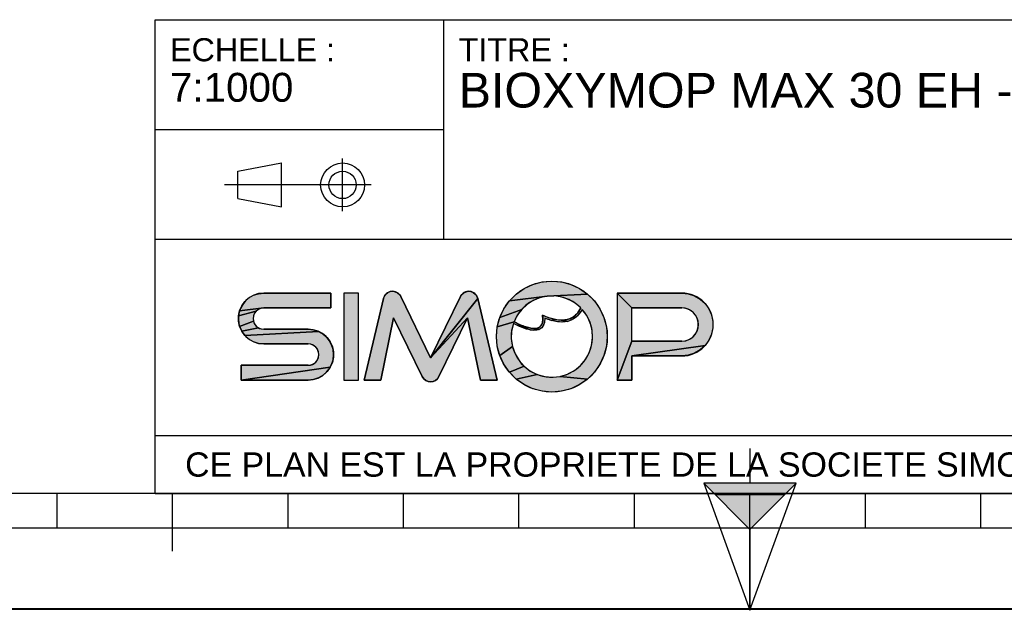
# Model space of a CAD drawing. Header units: millimetres. Extents: x 0 to 297, y 0 to 210.
# Tile 2 of 256: x 85 to 171, y 0 to 51. Entities that reach past the tile are written whole.
import ezdxf

# ---------------------------------------------------------------- set-up
doc = ezdxf.new("R2010")
doc.units = ezdxf.units.MM
doc.header["$LTSCALE"] = 16.335
doc.layers.get('0').update_dxf_attribs({"linetype": 'CONTINUOUS'})
doc.styles.get("Standard").update_dxf_attribs({"font": 'arial.ttf'})

# ---------------------------------------------------------------- blocks, each defined once
blk = doc.blocks.new('MARGEA4_BL0', base_point=(148.514, 105.014))
at = {"color": 7, "linetype": 'Continuous'}
for p, q in [((287.014, 10.014), (10.014, 10.014)), ((88.514, 7.014), (88.514, 10.014)), ((98.514, 5.014), (98.514, 10.014)), ((108.514, 7.014), (108.514, 10.014)), ((118.514, 7.014), (118.514, 10.014)), ((128.514, 7.014), (128.514, 10.014)), ((138.514, 7.014), (138.514, 10.014)), ((148.514, 0.014), (148.514, 10.014)), ((158.514, 7.014), (158.514, 10.014)), ((168.514, 7.014), (168.514, 10.014)), ((248.514, 7.014), (48.514, 7.014)), ((297.014, 0.014), (0.014, 0.014)), ((297.014, 0.014), (0.014, 0.014))]:
    blk.add_line(p, q, dxfattribs=at)
blk = doc.blocks.new('REPERE_ORIENTATION_BL1', base_point=(148.516, 6.898))
at = {"color": 7, "linetype": 'Continuous'}
for p, q in [((148.516, 13.898), (148.516, 10.898)), ((148.516, 6.898), (144.516, 10.898)), ((152.516, 10.898), (144.516, 10.898)), ((144.516, 10.898), (148.516, -0.102)), ((148.516, 6.898), (152.516, 10.898)), ((148.516, -0.102), (152.516, 10.898)), ((151.516, 9.898), (145.516, 9.898)), ((148.516, 6.898), (148.516, -0.102))]:
    blk.add_line(p, q, dxfattribs=at)
blk.add_solid([(144.516, 10.898), (148.516, 6.898), (152.516, 10.898)], dxfattribs=at)
blk = doc.blocks.new('ISO_BL3', base_point=(109.359, 36.711))
at = {"color": 2, "linetype": 'Continuous'}
for p, q in [((104.158, 37.894), (107.956, 38.612)), ((107.956, 34.81), (107.956, 38.612)), ((113.239, 34.434), (113.239, 38.988)), ((104.158, 35.528), (104.158, 37.894)), ((115.7, 36.711), (103.019, 36.711)), ((104.158, 35.528), (107.956, 34.81))]:
    blk.add_line(p, q, dxfattribs=at)
for radius in [1.901, 1.183]:
    blk.add_circle((113.239, 36.711), radius, dxfattribs=at)
blk = doc.blocks.new('LOGO-SIMOP-2009_BL4', base_point=(124.77, 23.589))
at = {"linetype": 'Continuous'}
for points in [[(131.363, 28.389), (132.197, 28.316), (133.005, 28.1), (133.763, 27.746), (134.449, 27.266), (130.961, 27.086), (127.686, 26.675), (128.278, 27.266), (128.963, 27.746), (129.722, 28.1), (130.53, 28.316)], [(105.954, 27.301), (106.412, 27.349), (112.22, 27.349), (112.22, 26.069), (106.412, 26.069), (104.319, 25.829), (104.507, 26.249), (104.777, 26.621), (105.119, 26.929), (105.517, 27.159)], [(117.578, 27.509), (117.792, 27.474), (117.99, 27.382), (118.155, 27.24), (118.276, 27.059), (120.86, 21.749), (124.06, 25.217), (121.579, 20.119), (121.455, 19.934), (121.284, 19.791), (121.08, 19.7), (120.86, 19.669), (120.639, 19.7), (120.436, 19.791), (120.265, 19.934), (120.141, 20.119), (117.66, 25.217), (116.54, 19.829), (115.1, 19.829), (116.778, 26.894), (116.857, 27.097), (116.987, 27.271), (117.16, 27.404), (117.362, 27.485)], [(123.927, 27.474), (124.142, 27.509), (124.358, 27.485), (124.56, 27.404), (124.732, 27.271), (124.863, 27.097), (124.941, 26.894), (120.86, 21.749), (123.444, 27.059), (123.565, 27.24), (123.73, 27.382)], [(138.292, 26.069), (137.012, 27.349), (142.612, 27.349), (143.177, 27.29), (143.718, 27.114), (144.211, 26.83), (144.633, 26.449), (144.967, 25.989), (145.199, 25.47), (145.317, 24.913), (145.317, 24.345), (145.199, 23.789), (144.967, 23.269), (144.633, 22.809), (138.292, 21.909), (138.292, 19.829), (137.012, 19.829), (138.292, 23.189), (142.612, 23.189), (142.956, 23.231), (143.281, 23.354), (143.567, 23.551), (143.797, 23.811), (143.958, 24.119), (144.041, 24.456), (144.041, 24.803), (143.958, 25.14), (143.797, 25.447), (143.567, 25.707), (143.281, 25.904), (142.956, 26.027), (142.612, 26.069)], [(124.06, 25.217), (120.86, 21.749), (124.941, 26.894), (126.62, 19.829), (125.18, 19.829)], [(129.751, 26.718), (129.215, 26.377), (128.749, 25.946), (126.853, 25.231), (127.207, 25.989), (127.686, 26.675), (130.961, 27.086), (130.34, 26.957)], [(131.596, 27.101), (130.961, 27.086), (134.449, 27.266), (135.04, 26.675), (135.52, 25.989), (135.874, 25.231), (136.091, 24.423), (136.163, 23.589), (136.091, 22.756), (135.874, 21.947), (135.52, 21.189), (135.04, 20.504), (134.449, 19.912), (132.075, 20.142), (132.717, 20.34), (133.309, 20.655), (133.83, 21.078), (134.262, 21.592), (134.588, 22.178), (134.798, 22.816), (134.882, 23.482), (134.838, 24.152), (134.668, 24.801), (134.378, 25.407), (133.978, 25.946), (133.719, 25.545), (133.436, 25.258), (133.098, 25.04), (132.731, 24.907), (132.159, 25.009), (132.592, 25.042), (132.968, 25.156), (133.314, 25.364), (133.6, 25.651), (133.861, 26.069), (133.375, 26.478), (132.823, 26.792), (132.224, 27.002)], [(105.952, 25.946), (105.761, 25.8), (104.224, 25.379), (104.319, 25.829), (106.412, 26.069), (106.174, 26.038)], [(105.523, 25.387), (105.492, 25.149), (105.523, 24.911), (104.319, 24.469), (104.224, 24.919), (104.224, 25.379), (105.761, 25.8), (105.615, 25.609)], [(128.368, 25.438), (128.084, 24.869), (126.636, 24.423), (126.853, 25.231), (128.749, 25.946)], [(105.761, 24.499), (105.952, 24.352), (104.507, 24.049), (104.319, 24.469), (105.523, 24.911), (105.615, 24.689)], [(128.084, 24.869), (128.432, 24.7), (128.441, 24.519), (128.029, 24.718), (127.876, 24.064), (127.849, 23.394), (127.95, 22.73), (126.853, 21.947), (126.636, 22.756), (126.563, 23.589), (126.636, 24.423)], [(131.146, 25.202), (131.682, 25.062), (131.315, 24.983), (130.744, 25.179), (130.717, 24.821), (130.631, 24.565), (130.48, 24.354), (130.273, 24.213), (130.001, 24.3), (130.178, 24.346), (130.347, 24.448), (130.481, 24.62), (130.552, 24.815), (130.583, 25.063), (130.563, 25.429)], [(132.159, 25.009), (132.731, 24.907), (132.312, 24.85), (131.842, 24.874), (131.315, 24.983), (131.682, 25.062)], [(111.553, 23.809), (111.895, 23.501), (112.165, 23.129), (112.352, 22.709), (112.448, 22.259), (112.448, 21.799), (112.352, 21.349), (112.165, 20.929), (104.452, 19.829), (104.452, 21.109), (110.26, 21.109), (110.498, 21.14), (110.72, 21.232), (110.91, 21.379), (111.057, 21.569), (111.148, 21.791), (111.18, 22.029), (111.148, 22.267), (111.057, 22.489), (110.91, 22.68), (110.72, 22.826), (110.498, 22.918), (110.26, 22.949), (106.412, 22.949), (105.954, 22.997), (105.517, 23.139), (105.119, 23.369), (104.777, 23.677), (111.155, 24.039)], [(110.717, 24.181), (111.155, 24.039), (104.777, 23.677), (104.507, 24.049), (105.952, 24.352), (106.174, 24.26), (106.412, 24.229), (110.26, 24.229)], [(128.738, 24.565), (129.026, 24.456), (129.312, 24.368), (129.161, 24.244), (128.799, 24.369), (128.441, 24.519), (128.432, 24.7)], [(129.788, 24.29), (130.001, 24.3), (130.273, 24.213), (130.034, 24.143), (129.77, 24.13), (129.472, 24.167), (129.161, 24.244), (129.312, 24.368), (129.552, 24.315)], [(128.175, 22.098), (128.516, 21.52), (128.961, 21.017), (127.686, 20.504), (127.207, 21.189), (126.853, 21.947), (127.95, 22.73)], [(143.177, 21.969), (142.612, 21.909), (138.292, 21.909), (144.633, 22.809), (144.211, 22.429), (143.718, 22.144)], [(110.717, 19.877), (110.26, 19.829), (104.452, 19.829), (112.165, 20.929), (111.895, 20.557), (111.553, 20.249), (111.155, 20.019)], [(129.493, 20.607), (130.093, 20.307), (128.278, 19.912), (127.686, 20.504), (128.961, 21.017)], [(131.408, 20.069), (132.075, 20.142), (134.449, 19.912), (133.763, 19.432), (133.005, 19.079), (132.197, 18.862), (131.363, 18.789), (130.53, 18.862), (129.722, 19.079), (128.963, 19.432), (128.278, 19.912), (130.093, 20.307), (130.739, 20.125)]]:
    blk.add_hatch(color=2, dxfattribs=at).paths.add_polyline_path(points)
at = {"color": 2, "linetype": 'Continuous'}
for p, q in [((129.722, 28.1), (130.53, 28.316)), ((130.53, 28.316), (131.363, 28.389)), ((131.363, 28.389), (132.197, 28.316)), ((132.197, 28.316), (133.005, 28.1)), ((105.517, 27.159), (105.954, 27.301)), ((105.954, 27.301), (106.412, 27.349)), ((116.987, 27.271), (117.16, 27.404)), ((117.16, 27.404), (117.362, 27.485)), ((117.362, 27.485), (117.578, 27.509)), ((117.578, 27.509), (117.792, 27.474)), ((117.792, 27.474), (117.99, 27.382)), ((117.99, 27.382), (118.155, 27.24)), ((123.565, 27.24), (123.73, 27.382)), ((123.73, 27.382), (123.927, 27.474)), ((123.927, 27.474), (124.142, 27.509)), ((124.142, 27.509), (124.358, 27.485)), ((124.358, 27.485), (124.56, 27.404)), ((124.56, 27.404), (124.732, 27.271)), ((128.278, 27.266), (128.963, 27.746)), ((128.963, 27.746), (129.722, 28.1)), ((133.005, 28.1), (133.763, 27.746)), ((133.763, 27.746), (134.449, 27.266)), ((138.292, 26.069), (137.012, 27.349)), ((142.612, 27.349), (143.177, 27.29)), ((143.177, 27.29), (143.718, 27.114)), ((104.507, 26.249), (104.777, 26.621)), ((104.777, 26.621), (105.119, 26.929)), ((105.119, 26.929), (105.517, 27.159)), ((116.778, 26.894), (116.857, 27.097)), ((116.857, 27.097), (116.987, 27.271)), ((118.155, 27.24), (118.276, 27.059)), ((124.941, 26.894), (120.86, 21.749)), ((123.444, 27.059), (123.565, 27.24)), ((124.732, 27.271), (124.863, 27.097)), ((124.863, 27.097), (124.941, 26.894)), ((127.207, 25.989), (127.686, 26.675)), ((127.686, 26.675), (128.278, 27.266)), ((130.961, 27.086), (127.686, 26.675)), ((129.751, 26.718), (129.215, 26.377)), ((130.34, 26.957), (129.751, 26.718)), ((130.961, 27.086), (130.34, 26.957)), ((134.449, 27.266), (130.961, 27.086)), ((131.596, 27.101), (130.961, 27.086)), ((132.224, 27.002), (131.596, 27.101)), ((132.823, 26.792), (132.224, 27.002)), ((133.375, 26.478), (132.823, 26.792)), ((133.861, 26.069), (133.375, 26.478)), ((134.449, 27.266), (135.04, 26.675)), ((135.04, 26.675), (135.52, 25.989)), ((143.718, 27.114), (144.211, 26.83)), ((144.211, 26.83), (144.633, 26.449)), ((144.633, 26.449), (144.967, 25.989)), ((104.224, 25.379), (104.319, 25.829)), ((105.761, 25.8), (104.224, 25.379)), ((104.319, 25.829), (104.507, 26.249)), ((106.412, 26.069), (104.319, 25.829)), ((105.615, 25.609), (105.523, 25.387)), ((105.761, 25.8), (105.615, 25.609)), ((105.952, 25.946), (105.761, 25.8)), ((106.174, 26.038), (105.952, 25.946)), ((106.412, 26.069), (106.174, 26.038)), ((126.853, 25.231), (127.207, 25.989)), ((128.749, 25.946), (126.853, 25.231)), ((128.749, 25.946), (128.368, 25.438)), ((129.215, 26.377), (128.749, 25.946)), ((133.314, 25.364), (133.6, 25.651)), ((133.6, 25.651), (133.861, 26.069)), ((133.978, 25.946), (133.719, 25.545)), ((134.378, 25.407), (133.978, 25.946)), ((135.52, 25.989), (135.874, 25.231)), ((142.956, 26.027), (142.612, 26.069)), ((143.281, 25.904), (142.956, 26.027)), ((143.567, 25.707), (143.281, 25.904)), ((143.797, 25.447), (143.567, 25.707)), ((144.967, 25.989), (145.199, 25.47)), ((104.224, 24.919), (104.224, 25.379)), ((104.319, 24.469), (104.224, 24.919)), ((105.523, 24.911), (104.319, 24.469)), ((105.523, 25.387), (105.492, 25.149)), ((105.492, 25.149), (105.523, 24.911)), ((105.523, 24.911), (105.615, 24.689)), ((124.06, 25.217), (120.86, 21.749)), ((126.636, 24.423), (126.853, 25.231)), ((128.084, 24.869), (126.636, 24.423)), ((128.368, 25.438), (128.084, 24.869)), ((128.084, 24.869), (128.432, 24.7)), ((130.481, 24.62), (130.552, 24.815)), ((130.552, 24.815), (130.583, 25.063)), ((130.583, 25.063), (130.563, 25.429)), ((130.563, 25.429), (131.146, 25.202)), ((130.717, 24.821), (130.631, 24.565)), ((130.744, 25.179), (130.717, 24.821)), ((131.315, 24.983), (130.744, 25.179)), ((131.146, 25.202), (131.682, 25.062)), ((131.682, 25.062), (131.315, 24.983)), ((131.842, 24.874), (131.315, 24.983)), ((131.682, 25.062), (132.159, 25.009)), ((132.312, 24.85), (131.842, 24.874)), ((132.159, 25.009), (132.592, 25.042)), ((132.731, 24.907), (132.159, 25.009)), ((132.731, 24.907), (132.312, 24.85)), ((132.592, 25.042), (132.968, 25.156)), ((133.098, 25.04), (132.731, 24.907)), ((132.968, 25.156), (133.314, 25.364)), ((133.436, 25.258), (133.098, 25.04)), ((133.719, 25.545), (133.436, 25.258)), ((134.668, 24.801), (134.378, 25.407)), ((134.838, 24.152), (134.668, 24.801)), ((135.874, 25.231), (136.091, 24.423)), ((143.958, 25.14), (143.797, 25.447)), ((144.041, 24.803), (143.958, 25.14)), ((144.041, 24.456), (144.041, 24.803)), ((145.199, 25.47), (145.317, 24.913)), ((145.317, 24.913), (145.317, 24.345)), ((104.507, 24.049), (104.319, 24.469)), ((105.952, 24.352), (104.507, 24.049)), ((104.777, 23.677), (104.507, 24.049)), ((111.155, 24.039), (104.777, 23.677)), ((105.615, 24.689), (105.761, 24.499)), ((105.761, 24.499), (105.952, 24.352)), ((105.952, 24.352), (106.174, 24.26)), ((106.174, 24.26), (106.412, 24.229)), ((110.26, 24.229), (110.717, 24.181)), ((110.717, 24.181), (111.155, 24.039)), ((111.155, 24.039), (111.553, 23.809)), ((126.563, 23.589), (126.636, 24.423)), ((127.876, 24.064), (127.849, 23.394)), ((128.029, 24.718), (127.876, 24.064)), ((128.441, 24.519), (128.029, 24.718)), ((128.432, 24.7), (128.738, 24.565)), ((128.432, 24.7), (128.441, 24.519)), ((128.799, 24.369), (128.441, 24.519)), ((128.738, 24.565), (129.026, 24.456)), ((129.161, 24.244), (128.799, 24.369)), ((129.026, 24.456), (129.312, 24.368)), ((129.312, 24.368), (129.161, 24.244)), ((129.472, 24.167), (129.161, 24.244)), ((129.312, 24.368), (129.552, 24.315)), ((129.77, 24.13), (129.472, 24.167)), ((129.552, 24.315), (129.788, 24.29)), ((130.034, 24.143), (129.77, 24.13)), ((129.788, 24.29), (130.001, 24.3)), ((130.001, 24.3), (130.178, 24.346)), ((130.273, 24.213), (130.001, 24.3)), ((130.273, 24.213), (130.034, 24.143)), ((130.178, 24.346), (130.347, 24.448)), ((130.48, 24.354), (130.273, 24.213)), ((130.347, 24.448), (130.481, 24.62)), ((130.631, 24.565), (130.48, 24.354)), ((134.882, 23.482), (134.838, 24.152)), ((136.091, 24.423), (136.163, 23.589)), ((143.797, 23.811), (143.958, 24.119)), ((143.958, 24.119), (144.041, 24.456)), ((145.317, 24.345), (145.199, 23.789)), ((105.119, 23.369), (104.777, 23.677)), ((105.517, 23.139), (105.119, 23.369)), ((105.954, 22.997), (105.517, 23.139)), ((111.553, 23.809), (111.895, 23.501)), ((111.895, 23.501), (112.165, 23.129)), ((112.165, 23.129), (112.352, 22.709)), ((126.636, 22.756), (126.563, 23.589)), ((127.849, 23.394), (127.95, 22.73)), ((134.798, 22.816), (134.882, 23.482)), ((136.163, 23.589), (136.091, 22.756)), ((138.292, 23.189), (137.012, 19.829)), ((142.612, 23.189), (142.956, 23.231)), ((142.956, 23.231), (143.281, 23.354)), ((143.281, 23.354), (143.567, 23.551)), ((143.567, 23.551), (143.797, 23.811)), ((144.967, 23.269), (144.633, 22.809)), ((145.199, 23.789), (144.967, 23.269)), ((106.412, 22.949), (105.954, 22.997)), ((110.498, 22.918), (110.26, 22.949)), ((110.72, 22.826), (110.498, 22.918)), ((110.91, 22.68), (110.72, 22.826)), ((111.057, 22.489), (110.91, 22.68)), ((111.148, 22.267), (111.057, 22.489)), ((111.18, 22.029), (111.148, 22.267)), ((112.352, 22.709), (112.448, 22.259)), ((112.448, 22.259), (112.448, 21.799)), ((126.853, 21.947), (126.636, 22.756)), ((127.95, 22.73), (126.853, 21.947)), ((127.95, 22.73), (128.175, 22.098)), ((134.262, 21.592), (134.588, 22.178)), ((134.588, 22.178), (134.798, 22.816)), ((136.091, 22.756), (135.874, 21.947)), ((144.633, 22.809), (138.292, 21.909)), ((144.211, 22.429), (143.718, 22.144)), ((144.633, 22.809), (144.211, 22.429)), ((110.72, 21.232), (110.91, 21.379)), ((110.91, 21.379), (111.057, 21.569)), ((111.057, 21.569), (111.148, 21.791)), ((111.148, 21.791), (111.18, 22.029)), ((112.352, 21.349), (112.165, 20.929)), ((112.448, 21.799), (112.352, 21.349)), ((127.207, 21.189), (126.853, 21.947)), ((128.175, 22.098), (128.516, 21.52)), ((128.516, 21.52), (128.961, 21.017)), ((133.83, 21.078), (134.262, 21.592)), ((135.874, 21.947), (135.52, 21.189)), ((143.177, 21.969), (142.612, 21.909)), ((143.718, 22.144), (143.177, 21.969)), ((112.165, 20.929), (104.452, 19.829)), ((110.26, 21.109), (110.498, 21.14)), ((110.498, 21.14), (110.72, 21.232)), ((111.895, 20.557), (111.553, 20.249)), ((112.165, 20.929), (111.895, 20.557)), ((127.686, 20.504), (127.207, 21.189)), ((128.961, 21.017), (127.686, 20.504)), ((128.278, 19.912), (127.686, 20.504)), ((128.961, 21.017), (129.493, 20.607)), ((129.493, 20.607), (130.093, 20.307)), ((132.717, 20.34), (133.309, 20.655)), ((133.309, 20.655), (133.83, 21.078)), ((135.04, 20.504), (134.449, 19.912)), ((135.52, 21.189), (135.04, 20.504)), ((110.717, 19.877), (110.26, 19.829)), ((111.155, 20.019), (110.717, 19.877)), ((111.553, 20.249), (111.155, 20.019)), ((120.265, 19.934), (120.141, 20.119)), ((120.436, 19.791), (120.265, 19.934)), ((120.639, 19.7), (120.436, 19.791)), ((120.86, 19.669), (120.639, 19.7)), ((121.08, 19.7), (120.86, 19.669)), ((121.284, 19.791), (121.08, 19.7)), ((121.455, 19.934), (121.284, 19.791)), ((121.579, 20.119), (121.455, 19.934)), ((130.093, 20.307), (128.278, 19.912)), ((128.963, 19.432), (128.278, 19.912)), ((130.093, 20.307), (130.739, 20.125)), ((130.739, 20.125), (131.408, 20.069)), ((131.408, 20.069), (132.075, 20.142)), ((132.075, 20.142), (132.717, 20.34)), ((134.449, 19.912), (132.075, 20.142)), ((134.449, 19.912), (133.763, 19.432)), ((129.722, 19.079), (128.963, 19.432)), ((130.53, 18.862), (129.722, 19.079)), ((131.363, 18.789), (130.53, 18.862)), ((132.197, 18.862), (131.363, 18.789)), ((133.005, 19.079), (132.197, 18.862)), ((133.763, 19.432), (133.005, 19.079))]:
    blk.add_line(p, q, dxfattribs=at)
at = {"color": 7, "linetype": 'Continuous'}
for p, q in [((112.22, 27.349), (106.412, 27.349)), ((112.22, 26.069), (112.22, 27.349)), ((113.34, 27.349), (113.34, 19.829)), ((114.62, 27.349), (113.34, 27.349)), ((114.62, 19.829), (114.62, 27.349)), ((142.612, 27.349), (137.012, 27.349)), ((137.012, 27.349), (137.012, 19.829)), ((116.778, 26.894), (115.1, 19.829)), ((120.86, 21.749), (118.276, 27.059)), ((123.444, 27.059), (120.86, 21.749)), ((126.62, 19.829), (124.941, 26.894)), ((106.412, 26.069), (112.22, 26.069)), ((138.292, 26.069), (142.612, 26.069)), ((138.292, 23.189), (138.292, 26.069)), ((116.54, 19.829), (117.66, 25.217)), ((117.66, 25.217), (120.141, 20.119)), ((121.579, 20.119), (124.06, 25.217)), ((124.06, 25.217), (125.18, 19.829)), ((110.26, 24.229), (106.412, 24.229)), ((142.612, 23.189), (138.292, 23.189)), ((106.412, 22.949), (110.26, 22.949)), ((138.292, 21.909), (142.612, 21.909)), ((138.292, 19.829), (138.292, 21.909)), ((104.452, 21.109), (104.452, 19.829)), ((110.26, 21.109), (104.452, 21.109)), ((104.452, 19.829), (110.26, 19.829)), ((113.34, 19.829), (114.62, 19.829)), ((115.1, 19.829), (116.54, 19.829)), ((125.18, 19.829), (126.62, 19.829)), ((137.012, 19.829), (138.292, 19.829))]:
    blk.add_line(p, q, dxfattribs=at)
at = {"color": 2, "linetype": 'Continuous'}
for points in [[(131.363, 28.389), (132.197, 28.316), (133.005, 28.1), (133.763, 27.746), (134.449, 27.266), (130.961, 27.086), (127.686, 26.675), (128.278, 27.266), (128.963, 27.746), (129.722, 28.1), (130.53, 28.316), (131.363, 28.389)], [(105.954, 27.301), (106.412, 27.349), (112.22, 27.349), (112.22, 26.069), (106.412, 26.069), (104.319, 25.829), (104.507, 26.249), (104.777, 26.621), (105.119, 26.929), (105.517, 27.159), (105.954, 27.301)], [(117.578, 27.509), (117.792, 27.474), (117.99, 27.382), (118.155, 27.24), (118.276, 27.059), (120.86, 21.749), (124.06, 25.217), (121.579, 20.119), (121.455, 19.934), (121.284, 19.791), (121.08, 19.7), (120.86, 19.669), (120.639, 19.7), (120.436, 19.791), (120.265, 19.934), (120.141, 20.119), (117.66, 25.217), (116.54, 19.829), (115.1, 19.829), (116.778, 26.894), (116.857, 27.097), (116.987, 27.271), (117.16, 27.404), (117.362, 27.485), (117.578, 27.509)], [(123.927, 27.474), (124.142, 27.509), (124.358, 27.485), (124.56, 27.404), (124.732, 27.271), (124.863, 27.097), (124.941, 26.894), (120.86, 21.749), (123.444, 27.059), (123.565, 27.24), (123.73, 27.382), (123.927, 27.474)], [(138.292, 26.069), (137.012, 27.349), (142.612, 27.349), (143.177, 27.29), (143.718, 27.114), (144.211, 26.83), (144.633, 26.449), (144.967, 25.989), (145.199, 25.47), (145.317, 24.913), (145.317, 24.345), (145.199, 23.789), (144.967, 23.269), (144.633, 22.809), (138.292, 21.909), (138.292, 19.829), (137.012, 19.829), (138.292, 23.189), (142.612, 23.189), (142.956, 23.231), (143.281, 23.354), (143.567, 23.551), (143.797, 23.811), (143.958, 24.119), (144.041, 24.456), (144.041, 24.803), (143.958, 25.14), (143.797, 25.447), (143.567, 25.707), (143.281, 25.904), (142.956, 26.027), (142.612, 26.069), (138.292, 26.069)], [(124.06, 25.217), (120.86, 21.749), (124.941, 26.894), (126.62, 19.829), (125.18, 19.829), (124.06, 25.217)], [(129.751, 26.718), (129.215, 26.377), (128.749, 25.946), (126.853, 25.231), (127.207, 25.989), (127.686, 26.675), (130.961, 27.086), (130.34, 26.957), (129.751, 26.718)], [(131.596, 27.101), (130.961, 27.086), (134.449, 27.266), (135.04, 26.675), (135.52, 25.989), (135.874, 25.231), (136.091, 24.423), (136.163, 23.589), (136.091, 22.756), (135.874, 21.947), (135.52, 21.189), (135.04, 20.504), (134.449, 19.912), (132.075, 20.142), (132.717, 20.34), (133.309, 20.655), (133.83, 21.078), (134.262, 21.592), (134.588, 22.178), (134.798, 22.816), (134.882, 23.482), (134.838, 24.152), (134.668, 24.801), (134.378, 25.407), (133.978, 25.946), (133.719, 25.545), (133.436, 25.258), (133.098, 25.04), (132.731, 24.907), (132.159, 25.009), (132.592, 25.042), (132.968, 25.156), (133.314, 25.364), (133.6, 25.651), (133.861, 26.069), (133.375, 26.478), (132.823, 26.792), (132.224, 27.002), (131.596, 27.101)], [(105.952, 25.946), (105.761, 25.8), (104.224, 25.379), (104.319, 25.829), (106.412, 26.069), (106.174, 26.038), (105.952, 25.946)], [(105.523, 25.387), (105.492, 25.149), (105.523, 24.911), (104.319, 24.469), (104.224, 24.919), (104.224, 25.379), (105.761, 25.8), (105.615, 25.609), (105.523, 25.387)], [(128.368, 25.438), (128.084, 24.869), (126.636, 24.423), (126.853, 25.231), (128.749, 25.946), (128.368, 25.438)], [(105.761, 24.499), (105.952, 24.352), (104.507, 24.049), (104.319, 24.469), (105.523, 24.911), (105.615, 24.689), (105.761, 24.499)], [(128.084, 24.869), (128.432, 24.7), (128.441, 24.519), (128.029, 24.718), (127.876, 24.064), (127.849, 23.394), (127.95, 22.73), (126.853, 21.947), (126.636, 22.756), (126.563, 23.589), (126.636, 24.423), (128.084, 24.869)], [(131.146, 25.202), (131.682, 25.062), (131.315, 24.983), (130.744, 25.179), (130.717, 24.821), (130.631, 24.565), (130.48, 24.354), (130.273, 24.213), (130.001, 24.3), (130.178, 24.346), (130.347, 24.448), (130.481, 24.62), (130.552, 24.815), (130.583, 25.063), (130.563, 25.429), (131.146, 25.202)], [(132.159, 25.009), (132.731, 24.907), (132.312, 24.85), (131.842, 24.874), (131.315, 24.983), (131.682, 25.062), (132.159, 25.009)], [(111.553, 23.809), (111.895, 23.501), (112.165, 23.129), (112.352, 22.709), (112.448, 22.259), (112.448, 21.799), (112.352, 21.349), (112.165, 20.929), (104.452, 19.829), (104.452, 21.109), (110.26, 21.109), (110.498, 21.14), (110.72, 21.232), (110.91, 21.379), (111.057, 21.569), (111.148, 21.791), (111.18, 22.029), (111.148, 22.267), (111.057, 22.489), (110.91, 22.68), (110.72, 22.826), (110.498, 22.918), (110.26, 22.949), (106.412, 22.949), (105.954, 22.997), (105.517, 23.139), (105.119, 23.369), (104.777, 23.677), (111.155, 24.039), (111.553, 23.809)], [(110.717, 24.181), (111.155, 24.039), (104.777, 23.677), (104.507, 24.049), (105.952, 24.352), (106.174, 24.26), (106.412, 24.229), (110.26, 24.229), (110.717, 24.181)], [(128.738, 24.565), (129.026, 24.456), (129.312, 24.368), (129.161, 24.244), (128.799, 24.369), (128.441, 24.519), (128.432, 24.7), (128.738, 24.565)], [(129.788, 24.29), (130.001, 24.3), (130.273, 24.213), (130.034, 24.143), (129.77, 24.13), (129.472, 24.167), (129.161, 24.244), (129.312, 24.368), (129.552, 24.315), (129.788, 24.29)], [(128.175, 22.098), (128.516, 21.52), (128.961, 21.017), (127.686, 20.504), (127.207, 21.189), (126.853, 21.947), (127.95, 22.73), (128.175, 22.098)], [(143.177, 21.969), (142.612, 21.909), (138.292, 21.909), (144.633, 22.809), (144.211, 22.429), (143.718, 22.144), (143.177, 21.969)], [(110.717, 19.877), (110.26, 19.829), (104.452, 19.829), (112.165, 20.929), (111.895, 20.557), (111.553, 20.249), (111.155, 20.019), (110.717, 19.877)], [(129.493, 20.607), (130.093, 20.307), (128.278, 19.912), (127.686, 20.504), (128.961, 21.017), (129.493, 20.607)], [(131.408, 20.069), (132.075, 20.142), (134.449, 19.912), (133.763, 19.432), (133.005, 19.079), (132.197, 18.862), (131.363, 18.789), (130.53, 18.862), (129.722, 19.079), (128.963, 19.432), (128.278, 19.912), (130.093, 20.307), (130.739, 20.125), (131.408, 20.069)]]:
    blk.add_lwpolyline(points, dxfattribs=at)
at = {"color": 7, "linetype": 'Continuous'}
blk.add_circle((131.363, 23.589), 4.8, dxfattribs=at)
for centre, radius, start, end in [((106.412, 25.149), 2.2, 90, 270), ((117.556, 26.709), 0.8, 25.94945, 166.63548), ((124.163, 26.709), 0.8, 13.36452, 154.05055), ((142.612, 24.629), 2.72, 270, 90), ((131.363, 23.589), 3.52, 44.79283, 158.67631), ((106.412, 25.149), 0.92, 90, 270), ((131.363, 23.589), 3.52, 161.30052, 42.02671), ((142.612, 24.629), 1.44, 270, 90), ((110.26, 22.029), 2.2, 270, 90), ((110.26, 22.029), 0.92, 270, 90), ((120.86, 20.469), 0.8, 205.94945, 334.05055)]:
    blk.add_arc(centre, radius, start, end, dxfattribs=at)
blk.add_open_spline([(133.861, 26.069), (133.691, 25.725), (133.278, 25.242), (132.495, 24.966), (131.587, 25.038), (130.914, 25.273), (130.563, 25.429)], degree=3, dxfattribs=at)
for points, knots in [([(133.978, 25.946), (133.742, 25.491), (133.106, 24.892), (131.957, 24.786), (131.132, 25.023), (130.744, 25.179)], [0, 0, 0, 0, 0.345264, 0.703638, 1, 1, 1, 1]), ([(130.744, 25.179), (130.749, 25.009), (130.71, 24.645), (130.441, 24.241), (129.948, 24.097), (129.39, 24.163), (128.75, 24.373), (128.275, 24.593), (128.029, 24.718)], [0, 0, 0, 0, 0.118516, 0.29564, 0.472763, 0.649887, 0.82701, 1, 1, 1, 1]), ([(130.563, 25.429), (130.59, 25.221), (130.59, 24.88), (130.467, 24.544), (130.244, 24.35), (129.836, 24.25), (129.149, 24.376), (128.458, 24.678), (128.084, 24.869)], [0, 0, 0, 0, 0.125, 0.25, 0.375, 0.5, 0.75, 1, 1, 1, 1])]:
    blk.add_open_spline(points, degree=3, knots=knots, dxfattribs=at)
at = {"color": 2, "linetype": 'Continuous'}
for points in [[(113.34, 19.829), (113.34, 27.349), (114.62, 19.829), (114.62, 27.349)], [(138.292, 23.189), (137.012, 19.829), (138.292, 26.069), (137.012, 27.349)]]:
    blk.add_solid(points, dxfattribs=at)
blk = doc.blocks.new('*T6')
at = {"color": 2, "linetype": 'Continuous'}
for p, q in [((0, 0), (0, 41)), ((0, 41), (190, 41)), ((25, 22), (25, 41)), ((170, 5), (170, 41)), ((190, 0), (190, 41)), ((0, 31.5), (25, 31.5)), ((0, 22), (190, 22)), ((110, 5), (110, 22)), ((170, 15), (190, 15)), ((0, 5), (190, 5)), ((0, 0), (190, 0))]:
    blk.add_line(p, q, dxfattribs=at)
at = {"color": 5, "linetype": 'Continuous', "line_spacing_factor": 0.9}
for s, insert, char_height, width, attachment_point in [('ECHELLE :\\P\\H2.5;7:1000', (1.28, 39.4), 2, 28.52045, 1), ('TITRE :\\P\\H3.0;BIOXYMOP MAX 30 EH - DV19\\P\\H2.0; \\P \\P ', (26.28, 39.4), 2, 118.99628, 1), ('A4', (180, 34), 5, 17.0632, 2), ('REFERENCE PRODUIT :\\P\\H3.0;BIOXYMOP6346/30-19', (111.28, 20.4), 2, 87.01115, 1), ('FR', (180, 20), 3, 11.15242, 2), ('FOLIO :  \\P\\H3.0;1/1', (180, 12.812), 1.5, 17.19703, 2), ('CE PLAN EST LA PROPRIETE DE LA SOCIETE SIMOP ET NE PEUT ETRE REPRODUIT OU COMMUNIQUE SANS SON AUTORISATION', (95, 3.55), 2.1, 368.8974, 2)]:
    blk.add_mtext(s, dxfattribs=dict(at, insert=insert, char_height=char_height, width=width, attachment_point=attachment_point))

msp = doc.modelspace()

# ---------------------------------------------------------------- linework, layer by layer
at = {"color": 7, "linetype": 'Continuous'}
msp.add_line((0, 0), (297, 0), dxfattribs=at)

# ---------------------------------------------------------------- block references
at = {"color": 2, "linetype": 'Continuous'}
for name, p in [('MARGEA4_BL0', (148.514, 105.014)), ('ISO_BL3', (109.359, 36.711)), ('LOGO-SIMOP-2009_BL4', (124.77, 23.589)), ('REPERE_ORIENTATION_BL1', (148.516, 6.898))]:
    msp.add_blockref(name, p, dxfattribs=at)
msp.add_blockref('*T6', (97.014, 10.014))

doc.saveas('drawing.dxf')
